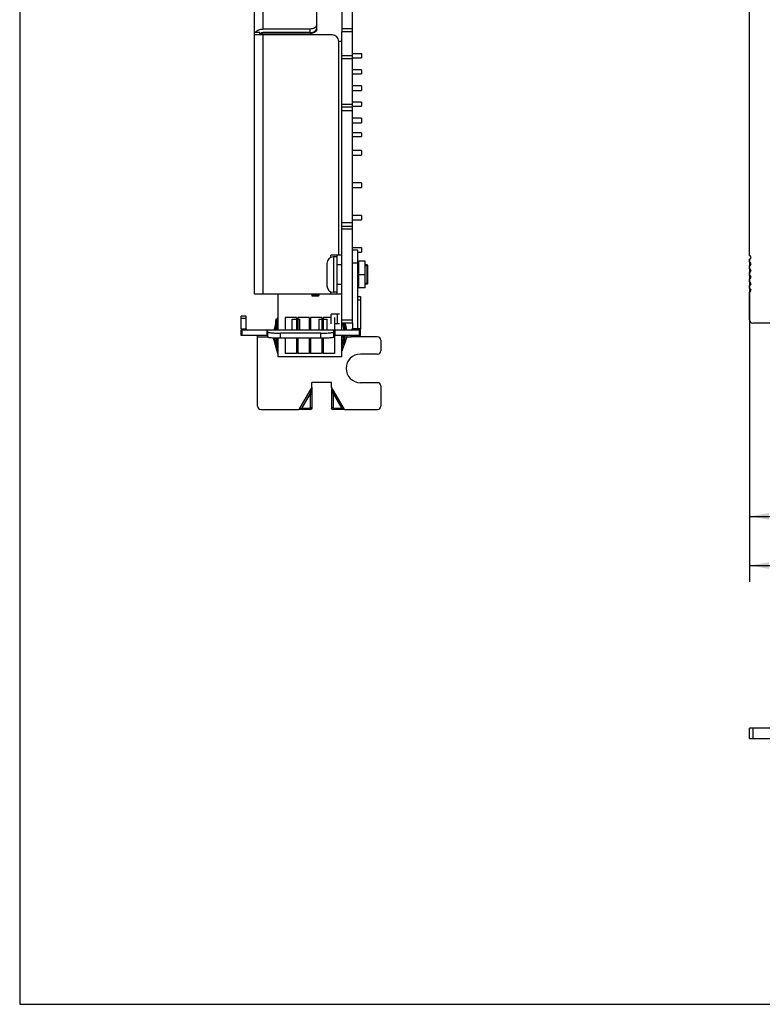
# Model space of a CAD drawing. Header units: millimetres. Extents: x -569 to -228, y 280 to 627.
# Tile 1 of 24: x -569 to -454, y 280 to 432. Entities that reach past the tile are written whole.
import ezdxf
from ezdxf.enums import TextEntityAlignment as Align

# ---------------------------------------------------------------- set-up
doc = ezdxf.new("R2010")
doc.units = ezdxf.units.MM
doc.header["$LTSCALE"] = 32.67
doc.layers.get('0').update_dxf_attribs({"linetype": 'CONTINUOUS'})
doc.layers.add('00_COMPONENTS', color=7, linetype='CONTINUOUS')
doc.layers.add('51__DRAFT_DIMS', color=7, linetype='CONTINUOUS')
doc.styles.get("Standard").update_dxf_attribs({"font": 'simfang.ttf'})
doc.dimstyles.new('DIMSTYLE_7', dxfattribs={"dimtxt": 3, "dimasz": 3, "dimexe": 2.5, "dimexo": 0.5, "dimgap": 0.75, "dimtad": 1, "dimdec": 1, "dimdsep": 46, "dimtxsty": 'Standard', "dimblk": '_FILLED', "dimblk1": '_FILLED', "dimblk2": '_FILLED', "dimcen": 0.09, "dimclrt": 3, "dimazin": 2, "dimtp": 0.3, "dimtm": 0.3, "dimtfac": 1, "dimtdec": 1, "dimtofl": 0, "dimtmove": 0, "dimatfit": 3, "dimldrblk": '_FILLED', "dimfxl": 0, "dimtolj": 1, "dimarcsym": 0})
doc.dimstyles.new('DIMSTYLE_8', dxfattribs={"dimtxt": 3, "dimasz": 3, "dimexe": 2.5, "dimexo": 0.5, "dimgap": 0.75, "dimtad": 1, "dimdsep": 46, "dimtxsty": 'Standard', "dimblk": '_FILLED', "dimblk1": '_FILLED', "dimblk2": '_FILLED', "dimcen": 0.09, "dimclrt": 3, "dimazin": 2, "dimtp": 0.5, "dimtm": 0.5, "dimtfac": 1, "dimtofl": 0, "dimtmove": 0, "dimatfit": 3, "dimldrblk": '_FILLED', "dimfxl": 0, "dimtolj": 1, "dimarcsym": 0})

# ---------------------------------------------------------------- blocks, each defined once
blk = doc.blocks.new('_FILLED')
at = {"color": 0, "linetype": 'ByBlock'}
blk.add_solid([(0, 0), (-1, 0.167), (-1, -0.167)], dxfattribs=at)
blk = doc.blocks.new('*D27')
at = {"layer": '51__DRAFT_DIMS', "color": 4}
for p, q in [((-345.23, 430.24), (-345.23, 356.17)), ((-456.38, 395.17), (-456.38, 356.17)), ((-456.38, 356.17), (-456.38, 352.92)), ((-345.23, 356.17), (-345.23, 352.92)), ((-456.38, 355.42), (-400.8, 355.42)), ((-345.23, 355.42), (-400.8, 355.42))]:
    blk.add_line(p, q, dxfattribs=at)
at = {"layer": '51__DRAFT_DIMS', "color": 4, "xscale": 3, "yscale": 3, "zscale": 3, "rotation": 180}
blk.add_blockref('_FILLED', (-456.38, 355.42), dxfattribs=at)
at = {"layer": '51__DRAFT_DIMS', "color": 4, "xscale": 3, "yscale": 3, "zscale": 3}
blk.add_blockref('_FILLED', (-345.23, 355.42), dxfattribs=at)
at = {"layer": '51__DRAFT_DIMS', "color": 3}
blk.add_text('111.2', height=3, dxfattribs=at).set_placement((-400.8, 356.17), align=Align.CENTER)
blk = doc.blocks.new('*D28')
at = {"layer": '51__DRAFT_DIMS', "color": 4}
for p, q in [((-456.38, 395.17), (-456.38, 345.33)), ((-330.07, 383.21), (-330.07, 345.33)), ((-456.38, 347.83), (-393.22, 347.83)), ((-330.07, 347.83), (-393.22, 347.83))]:
    blk.add_line(p, q, dxfattribs=at)
at = {"layer": '51__DRAFT_DIMS', "color": 4, "xscale": 3, "yscale": 3, "zscale": 3, "rotation": 180}
blk.add_blockref('_FILLED', (-456.38, 347.83), dxfattribs=at)
at = {"layer": '51__DRAFT_DIMS', "color": 4, "xscale": 3, "yscale": 3, "zscale": 3}
blk.add_blockref('_FILLED', (-330.07, 347.83), dxfattribs=at)
at = {"layer": '51__DRAFT_DIMS', "color": 3}
blk.add_text('126.3', height=3, dxfattribs=at).set_placement((-393.22, 348.58), align=Align.CENTER)

msp = doc.modelspace()

# ---------------------------------------------------------------- linework, layer by layer
for p, q in [((-569.084, 626.579), (-569.084, 280.079)), ((-569.084, 280.079), (-227.558, 280.079))]:
    msp.add_line(p, q)
at = {"layer": '00_COMPONENTS', "color": 7}
for p, q in [((-519.307, 552.899), (-519.307, 430.244)), ((-517.707, 430.244), (-517.707, 552.899)), ((-532.807, 389.754), (-532.807, 447.421)), ((-523.207, 430.547), (-523.207, 446.778)), ((-456.376, 395.668), (-456.376, 435.8)), ((-524.207, 430.669), (-531.507, 430.669)), ((-532.007, 430.114), (-532.807, 430.114)), ((-520.807, 429.754), (-532.807, 429.754)), ((-532.007, 429.754), (-532.007, 430.114)), ((-524.207, 430.114), (-531.507, 430.114)), ((-524.207, 430.018), (-531.507, 430.018)), ((-519.307, 428.754), (-519.807, 428.754)), ((-519.807, 395.754), (-519.807, 428.754)), ((-517.707, 430.244), (-519.307, 430.244)), ((-519.307, 384.154), (-519.307, 430.239)), ((-517.707, 385.254), (-517.707, 430.239)), ((-519.307, 426.594), (-517.707, 426.594)), ((-517.707, 426.904), (-516.307, 426.904)), ((-517.707, 426.204), (-516.307, 426.204)), ((-516.307, 426.904), (-516.307, 426.204)), ((-516.307, 424.354), (-517.707, 424.354)), ((-516.307, 424.354), (-516.307, 423.754)), ((-517.707, 423.754), (-516.307, 423.754)), ((-516.307, 421.904), (-517.707, 421.904)), ((-517.707, 421.204), (-516.307, 421.204)), ((-516.307, 421.904), (-516.307, 421.204)), ((-517.707, 418.594), (-519.307, 418.594)), ((-516.307, 419.354), (-517.707, 419.354)), ((-517.707, 418.754), (-516.307, 418.754)), ((-516.307, 419.354), (-516.307, 418.754)), ((-516.307, 416.904), (-517.707, 416.904)), ((-516.307, 416.904), (-516.307, 416.204)), ((-517.707, 416.204), (-516.307, 416.204)), ((-516.307, 414.654), (-517.707, 414.654)), ((-517.707, 414.054), (-516.307, 414.054)), ((-516.307, 414.654), (-516.307, 414.054)), ((-516.307, 411.904), (-517.707, 411.904)), ((-517.707, 411.204), (-516.307, 411.204)), ((-516.307, 411.904), (-516.307, 411.204)), ((-516.307, 406.904), (-517.707, 406.904)), ((-517.707, 406.204), (-516.307, 406.204)), ((-516.307, 406.904), (-516.307, 406.204)), ((-516.307, 401.904), (-517.707, 401.904)), ((-516.307, 401.904), (-516.307, 401.204)), ((-519.307, 400.254), (-517.707, 400.254)), ((-517.707, 401.204), (-516.307, 401.204)), ((-516.307, 396.904), (-517.707, 396.904)), ((-516.307, 396.904), (-516.307, 396.204)), ((-519.307, 395.754), (-521.007, 395.754)), ((-520.107, 395.479), (-520.637, 395.479)), ((-520.107, 395.754), (-520.107, 389.754)), ((-517.707, 396.554), (-516.907, 396.554)), ((-516.907, 396.554), (-516.907, 384.354)), ((-516.907, 396.204), (-516.307, 396.204)), ((-521.637, 394.479), (-521.637, 391.029)), ((-515.707, 394.804), (-516.707, 394.804)), ((-515.707, 390.704), (-515.707, 394.804)), ((-515.407, 394.254), (-515.707, 394.254)), ((-515.407, 394.254), (-515.307, 394.154)), ((-515.407, 394.01), (-515.407, 394.254)), ((-515.407, 391.497), (-515.407, 394.01)), ((-515.307, 391.354), (-515.307, 394.154)), ((-456.376, 394.652), (-456.376, 395.16)), ((-456.376, 393.636), (-456.376, 394.144)), ((-456.376, 392.62), (-456.376, 393.128)), ((-515.407, 391.254), (-515.707, 391.254)), ((-515.407, 391.254), (-515.407, 391.497)), ((-515.407, 391.254), (-515.307, 391.354)), ((-456.376, 391.604), (-456.376, 392.112)), ((-456.376, 390.588), (-456.376, 391.096)), ((-519.307, 389.754), (-532.807, 389.754)), ((-523.916, 389.404), (-523.916, 389.754)), ((-523.816, 389.522), (-523.816, 389.754)), ((-523.816, 389.522), (-522.816, 389.522)), ((-522.916, 389.404), (-522.916, 389.754)), ((-522.816, 389.522), (-522.816, 389.754)), ((-520.107, 390.029), (-520.637, 390.029)), ((-516.907, 389.354), (-516.467, 389.354)), ((-515.707, 390.704), (-516.707, 390.704)), ((-516.467, 389.354), (-516.467, 384.354)), ((-456.376, 385.754), (-456.376, 390.08)), ((-534.087, 386.354), (-534.887, 386.354)), ((-534.887, 384.354), (-534.887, 386.354)), ((-534.087, 384.354), (-534.087, 386.354)), ((-519.711, 386.654), (-520.957, 386.654)), ((-520.957, 385.154), (-520.957, 386.654)), ((-529.773, 384.173), (-529.207, 386.154)), ((-529.207, 385.79), (-529.677, 384.145)), ((-529.317, 385.82), (-529.515, 385.854)), ((-526.307, 386.154), (-528.057, 386.154)), ((-528.057, 386.154), (-528.057, 384.154)), ((-527.016, 385.854), (-525.816, 385.854)), ((-527.016, 384.169), (-527.016, 385.854)), ((-526.307, 386.154), (-526.307, 385.854)), ((-526.307, 385.704), (-526.307, 384.154)), ((-524.357, 386.154), (-526.107, 386.154)), ((-526.107, 386.154), (-526.107, 385.854)), ((-526.107, 385.704), (-526.107, 384.154)), ((-525.816, 384.154), (-525.816, 385.854)), ((-524.357, 386.154), (-524.357, 384.154)), ((-522.407, 386.154), (-524.157, 386.154)), ((-524.157, 386.154), (-524.157, 384.154)), ((-522.816, 385.854), (-521.616, 385.854)), ((-522.816, 384.169), (-522.816, 385.854)), ((-522.407, 386.154), (-522.407, 385.854)), ((-522.407, 385.704), (-522.407, 384.154)), ((-520.957, 386.154), (-522.207, 386.154)), ((-522.207, 386.154), (-522.207, 385.854)), ((-522.207, 385.704), (-522.207, 384.154)), ((-521.616, 384.154), (-521.616, 385.854)), ((-520.457, 386.154), (-520.457, 384.154)), ((-519.711, 385.154), (-520.457, 385.154)), ((-517.707, 385.254), (-519.307, 385.254)), ((-518.756, 385.02), (-518.626, 384.154)), ((-517.707, 385.254), (-517.707, 384.354)), ((-447.568, 385.254), (-455.876, 385.254)), ((-516.467, 384.154), (-534.887, 384.154)), ((-534.887, 383.354), (-534.887, 384.154)), ((-530.777, 383.354), (-534.887, 383.354)), ((-532.347, 372.424), (-532.347, 383.354)), ((-530.777, 383.885), (-530.777, 384.154)), ((-530.777, 383.088), (-530.777, 383.885)), ((-522.577, 383.711), (-528.777, 383.711)), ((-520.577, 383.885), (-520.577, 384.154)), ((-520.577, 383.088), (-520.577, 383.885)), ((-516.467, 383.354), (-520.577, 383.354)), ((-520.457, 383.354), (-520.457, 380.554)), ((-519.307, 380.054), (-519.307, 383.354)), ((-518.507, 383.354), (-519.023, 381.75)), ((-517.907, 383.154), (-517.907, 383.354)), ((-513.797, 383.154), (-517.907, 383.154)), ((-516.467, 383.354), (-516.467, 384.154)), ((-529.207, 380.554), (-529.889, 382.943)), ((-529.784, 382.938), (-529.207, 380.918)), ((-522.577, 382.914), (-528.777, 382.914)), ((-528.057, 382.914), (-528.057, 380.554)), ((-526.307, 382.914), (-526.307, 380.554)), ((-526.107, 382.914), (-526.107, 380.554)), ((-524.357, 382.914), (-524.357, 380.554)), ((-524.157, 382.914), (-524.157, 380.554)), ((-522.407, 382.915), (-522.407, 380.554)), ((-522.207, 382.917), (-522.207, 380.554)), ((-513.297, 382.654), (-513.297, 380.984)), ((-526.307, 380.554), (-528.057, 380.554)), ((-524.357, 380.554), (-526.107, 380.554)), ((-522.407, 380.554), (-524.157, 380.554)), ((-520.457, 380.554), (-522.207, 380.554)), ((-513.797, 380.484), (-516.467, 380.484)), ((-519.307, 380.054), (-529.207, 380.054)), ((-520.917, 376.114), (-523.967, 376.114)), ((-523.967, 375.388), (-523.967, 376.114)), ((-520.917, 375.388), (-520.917, 376.114)), ((-513.797, 376.064), (-516.467, 376.064)), ((-513.297, 375.564), (-513.297, 372.424)), ((-523.967, 375.388), (-524.215, 374.385)), ((-524.215, 374.385), (-523.967, 374.241)), ((-524.215, 374.385), (-524.215, 372.276)), ((-523.967, 375.388), (-523.967, 372.132)), ((-520.917, 375.388), (-520.668, 374.385)), ((-520.917, 375.388), (-520.917, 372.132)), ((-520.668, 374.385), (-520.917, 374.241)), ((-520.668, 374.385), (-520.668, 372.276)), ((-531.847, 371.924), (-525.967, 371.924)), ((-525.553, 372.067), (-525.967, 371.924)), ((-524.168, 371.924), (-525.967, 371.924)), ((-524.416, 372.067), (-525.553, 372.067)), ((-525.553, 372.067), (-525.305, 371.924)), ((-518.917, 371.924), (-520.715, 371.924)), ((-519.33, 372.067), (-520.467, 372.067)), ((-519.33, 372.067), (-519.579, 371.924)), ((-518.917, 371.924), (-519.33, 372.067)), ((-518.917, 371.924), (-513.797, 371.924)), ((-456.376, 321.102), (-456.376, 322.702)), ((-345.226, 322.702), (-456.376, 322.702)), ((-456.376, 321.102), (-345.226, 321.102))]:
    msp.add_line(p, q, dxfattribs=at)
at = {"layer": '00_COMPONENTS', "color": 4}
for p, q in [((-531.507, 447.255), (-531.507, 430.669)), ((-524.207, 430.114), (-524.207, 430.669)), ((-519.307, 430.744), (-517.707, 430.744)), ((-531.507, 430.114), (-531.507, 430.018)), ((-531.507, 429.754), (-531.507, 389.754)), ((-517.707, 426.094), (-519.307, 426.094)), ((-519.307, 419.094), (-517.707, 419.094)), ((-519.307, 418.094), (-517.707, 418.094)), ((-517.707, 400.754), (-519.307, 400.754)), ((-517.707, 399.754), (-519.307, 399.754)), ((-521.007, 395.406), (-521.007, 395.754)), ((-520.637, 395.479), (-520.637, 390.029)), ((-519.307, 394.254), (-520.107, 394.254)), ((-517.707, 394.554), (-516.907, 394.554)), ((-516.707, 390.704), (-516.707, 394.804)), ((-515.307, 394.104), (-515.707, 394.104)), ((-516.907, 392.754), (-515.707, 392.754)), ((-520.107, 391.254), (-519.307, 391.254)), ((-515.307, 391.404), (-515.707, 391.404)), ((-529.207, 389.754), (-529.207, 384.154)), ((-523.916, 389.704), (-522.816, 389.704)), ((-522.916, 389.404), (-523.916, 389.404)), ((-521.007, 389.754), (-521.007, 390.102)), ((-516.907, 388.854), (-516.467, 388.854)), ((-520.007, 385.154), (-520.007, 386.654)), ((-534.087, 385.954), (-534.887, 385.954)), ((-519.307, 385.754), (-517.707, 385.754)), ((-534.887, 384.354), (-534.087, 384.354)), ((-534.74, 383.354), (-534.74, 384.154)), ((-534.128, 384.154), (-534.041, 384.226)), ((-532.347, 383.154), (-530.777, 383.154)), ((-530.923, 384.154), (-530.923, 383.354)), ((-520.577, 384.151), (-530.777, 384.151)), ((-528.777, 382.914), (-528.777, 383.711)), ((-522.577, 382.914), (-522.577, 383.711)), ((-520.43, 384.154), (-520.43, 383.354)), ((-519.307, 383.154), (-519.074, 383.154)), ((-518.571, 383.154), (-517.907, 383.154)), ((-516.467, 384.354), (-517.707, 384.354)), ((-517.707, 384.154), (-517.707, 384.354)), ((-516.613, 383.354), (-516.613, 384.154)), ((-529.207, 382.918), (-529.207, 380.054)), ((-523.967, 375.388), (-525.967, 371.924)), ((-524.215, 374.385), (-525.553, 372.067)), ((-518.917, 371.924), (-520.917, 375.388)), ((-520.668, 374.385), (-519.33, 372.067)), ((-524.416, 372.067), (-524.168, 371.924)), ((-524.215, 372.276), (-523.967, 372.132)), ((-520.917, 372.132), (-520.668, 372.276)), ((-520.715, 371.924), (-520.467, 372.067)), ((-455.876, 322.702), (-455.876, 321.102))]:
    msp.add_line(p, q, dxfattribs=at)
at = {"layer": '00_COMPONENTS', "color": 7}
for centre, radius, start, end in [((-532.005, 429.691), 0.82, 142.0618, 148.92389), ((-524.206, 431.883), 1.865, 269.98934, 276.46098), ((-520.807, 428.754), 1, 0, 90), ((-520.637, 394.479), 1, 90, 180), ((-456.376, 395.414), 0.254, 270.0573, 89.9427), ((-516.707, 395.004), 0.2, 180, 270), ((-456.376, 394.398), 0.254, 270.0573, 89.9427), ((-456.376, 393.382), 0.254, 270.0573, 89.9427), ((-456.376, 392.366), 0.254, 270.0573, 89.9427), ((-520.637, 391.029), 1, 180, 270), ((-456.376, 391.35), 0.254, 270.0573, 89.9427), ((-516.707, 390.504), 0.2, 90, 180), ((-456.376, 390.334), 0.254, 270.0573, 89.9427), ((-520.546, 384.315), 9.1, 170.26509, 177.96783), ((-520.546, 384.315), 8.9, 175.16321, 181.04018), ((-525.977, 383.956), 6.951, 1.62851, 10.76134), ((-525.877, 383.956), 6.951, 1.65359, 10.76185), ((-525.977, 383.956), 7.2, 1.57469, 10.38479), ((-525.877, 383.956), 7.2, 8.50224, 10.38508), ((-455.876, 385.754), 0.5, 179.98445, 269.98645), ((-533.887, 384.354), 1, 180, 191.54886), ((-533.887, 384.354), 0.2, 180, 270), ((-520.546, 384.315), 9.1, 180.36546, 181.00942), ((-525.977, 383.956), 7.2, 337.90099, 355.20231), ((-525.877, 383.956), 6.951, 340.97192, 355.02936), ((-525.977, 383.956), 6.951, 343.69819, 355.03031), ((-517.907, 384.354), 0.2, 270, 360), ((-517.907, 384.354), 1, 348.45165, 360), ((-517.467, 384.354), 1, 348.4533, 360), ((-513.797, 382.654), 0.5, 0, 90), ((-520.546, 384.315), 9.1, 188.77481, 197.858), ((-520.546, 384.315), 8.9, 189.01436, 193.28767), ((-525.877, 383.956), 7.2, 337.39411, 342.15838), ((-518.307, 380.804), 1, 157.39411, 169.88799), ((-516.467, 378.274), 2.21, 90, 270), ((-513.797, 380.984), 0.5, 270, 360), ((-513.797, 375.564), 0.5, 0, 90), ((-531.847, 372.424), 0.5, 180, 270), ((-513.797, 372.424), 0.5, 270, 360)]:
    msp.add_arc(centre, radius, start, end, dxfattribs=at)
for points, knots in [([(-532.651, 430.195), (-532.53, 430.35), (-532.159, 430.596), (-531.733, 430.669), (-531.507, 430.669)], [0, 0, 0, 0, 0.4652631, 1, 1, 1, 1]), ([(-523.455, 430.914), (-523.503, 430.875), (-523.727, 430.728), (-524.003, 430.669), (-524.207, 430.669)], [0, 0, 0, 0, 0.2343451, 1, 1, 1, 1]), ([(-524.207, 430.114), (-524.078, 430.114), (-523.827, 430.149), (-523.5, 430.3), (-523.267, 430.535), (-523.207, 430.739), (-523.207, 430.835)], [0, 0, 0, 0, 0.2860808, 0.5524434, 0.7883089, 1, 1, 1, 1]), ([(-523.207, 430.547), (-523.207, 430.485), (-523.258, 430.348), (-523.438, 430.195), (-523.692, 430.082), (-523.89, 430.042), (-523.996, 430.03)], [0, 0, 0, 0, 0.1828669, 0.4069752, 0.6832694, 1, 1, 1, 1]), ([(-523.207, 431.39), (-523.207, 431.302), (-523.256, 431.117), (-523.381, 430.975), (-523.455, 430.914)], [0, 0, 0, 0, 0.476308, 1, 1, 1, 1]), ([(-531.507, 430.114), (-531.56, 430.114), (-531.666, 430.102), (-531.845, 430.039), (-531.958, 429.938), (-531.989, 429.858)], [0, 0, 0, 0, 0.2823972, 0.5501847, 1, 1, 1, 1]), ([(-531.903, 429.852), (-531.893, 429.863), (-531.85, 429.907), (-531.798, 429.941), (-531.757, 429.962)], [0, 0, 0, 0, 0.244676, 1, 1, 1, 1]), ([(-531.757, 429.962), (-531.737, 429.971), (-531.658, 430.004), (-531.571, 430.018), (-531.507, 430.018)], [0, 0, 0, 0, 0.2469586, 1, 1, 1, 1]), ([(-530.777, 383.885), (-530.777, 383.879), (-530.764, 383.863), (-530.713, 383.839), (-530.602, 383.811), (-530.419, 383.784), (-530.173, 383.759), (-529.874, 383.738), (-529.402, 383.717), (-529.032, 383.711), (-528.777, 383.711)], [0, 0, 0, 0, 0.0096845, 0.0261848, 0.0846898, 0.177189, 0.3007477, 0.4508623, 0.6218222, 1, 1, 1, 1]), ([(-522.577, 383.711), (-522.321, 383.711), (-521.951, 383.717), (-521.479, 383.738), (-521.18, 383.759), (-520.934, 383.784), (-520.751, 383.811), (-520.64, 383.839), (-520.589, 383.863), (-520.577, 383.879), (-520.577, 383.885)], [0, 0, 0, 0, 0.3781778, 0.5491377, 0.6992523, 0.822811, 0.9153102, 0.9738152, 0.9903155, 1, 1, 1, 1]), ([(-528.777, 382.914), (-529.032, 382.914), (-529.402, 382.92), (-529.874, 382.941), (-530.173, 382.962), (-530.419, 382.987), (-530.602, 383.014), (-530.713, 383.042), (-530.764, 383.066), (-530.777, 383.082), (-530.777, 383.088)], [0, 0, 0, 0, 0.3781778, 0.5491377, 0.6992523, 0.822811, 0.9153102, 0.9738152, 0.9903155, 1, 1, 1, 1]), ([(-520.577, 383.088), (-520.577, 383.082), (-520.589, 383.066), (-520.64, 383.042), (-520.751, 383.014), (-520.934, 382.987), (-521.18, 382.962), (-521.479, 382.941), (-521.951, 382.92), (-522.321, 382.914), (-522.577, 382.914)], [0, 0, 0, 0, 0.0096845, 0.0261848, 0.0846898, 0.177189, 0.3007477, 0.4508623, 0.6218222, 1, 1, 1, 1]), ([(-524.416, 372.067), (-524.365, 372.067), (-524.258, 372.115), (-524.215, 372.223), (-524.215, 372.276)], [0, 0, 0, 0, 0.4940114, 1, 1, 1, 1]), ([(-523.967, 372.132), (-523.967, 372.08), (-524.009, 371.972), (-524.117, 371.924), (-524.168, 371.924)], [0, 0, 0, 0, 0.5059886, 1, 1, 1, 1]), ([(-520.715, 371.924), (-520.767, 371.924), (-520.874, 371.972), (-520.917, 372.08), (-520.917, 372.132)], [0, 0, 0, 0, 0.4940114, 1, 1, 1, 1]), ([(-520.668, 372.276), (-520.668, 372.223), (-520.626, 372.115), (-520.518, 372.067), (-520.467, 372.067)], [0, 0, 0, 0, 0.5059886, 1, 1, 1, 1])]:
    msp.add_open_spline(points, degree=3, knots=knots, dxfattribs=at)
msp.add_open_spline([(-531.97, 429.754), (-531.953, 429.79), (-531.93, 429.823), (-531.903, 429.852)], degree=3, dxfattribs=at)

# ---------------------------------------------------------------- dimensions: what is measured, and where the dimension line sits
at = {"layer": '51__DRAFT_DIMS', "color": 4}
dim = msp.add_linear_dim(base=(-345.226, 355.423), p1=(-456.376, 395.668), p2=(-345.226, 430.744), text='111.2', dimstyle='DIMSTYLE_7', dxfattribs=at)
dim.commit()
dim.dimension.update_dxf_attribs({"geometry": '*D27', "text_midpoint": (-400.725, 355.423), "dimtype": 160})
dim = msp.add_linear_dim(base=(-330.0712, 347.8312), p1=(-456.376, 395.6678), p2=(-330.0712, 383.7108), dimstyle='DIMSTYLE_8', dxfattribs=at)
dim.commit()
dim.dimension.update_dxf_attribs({"geometry": '*D28', "text_midpoint": (-393.1474, 347.8312), "dimtype": 160})

doc.saveas('drawing.dxf')
